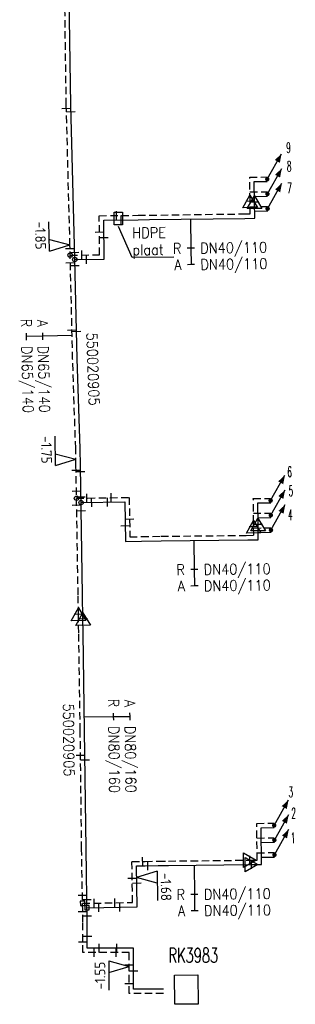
# Model space of a CAD drawing. Header units: millimetres. Extents: x 0 to 118212815, y 0 to 488348790.
# Tile 110 of 143: x 117812635 to 117836214, y 486414765 to 486498998. Entities that reach past the tile are written whole.
import ezdxf
from ezdxf.enums import TextEntityAlignment as Align

# ---------------------------------------------------------------- set-up
doc = ezdxf.new("R2010")
doc.units = ezdxf.units.MM
doc.header["$LTSCALE"] = 200
doc.linetypes.add('HIDDEN2', pattern=[4.7625, 3.175, -1.5875])
for name, color, linetype in [('WW-C-KAST', 7, 'Continuous'), ('WW-C-mof', 7, 'Continuous'), ('WW-C-stijgstrang', 7, 'Continuous'), ('WW-C-tstuk', 7, 'Continuous'), ('WW-C-VERLOOP', 7, 'Continuous'), ('WW-I-diam', 7, 'Continuous'), ('WW-I-info', 7, 'Continuous'), ('WW-I-NAP', 7, 'Continuous'), ('WW-L-aanvoer', 3, 'Continuous'), ('WW-L-retour', 3, 'HIDDEN2')]:
    doc.layers.add(name, color=color, linetype=linetype)
doc.styles.add('DIN17', font='ROMANS.SHX', dxfattribs={"width": 0.9})
doc.styles.add('ISOCP', font='ISOCP.SHX')

# ---------------------------------------------------------------- blocks, each defined once
blk = doc.blocks.new('LR-mof')
at = {"color": 0, "linetype": 'ByBlock', "lineweight": -2}
blk.add_line((0, -0.75), (0, 0.75), dxfattribs=at)
blk = doc.blocks.new('LR-VERL')
at = {"color": 0, "linetype": 'ByBlock', "lineweight": -2}
blk.add_lwpolyline([(1.08, 0), (-1.08, -1.25), (-1.08, 1.25)], close=True, dxfattribs=at)
blk = doc.blocks.new('LR-tso')
blk.add_lwpolyline([(-0.375, -0.375), (0.375, -0.375), (0.375, 0.375), (-0.375, 0.375)], close=True)
blk = doc.blocks.new('LR-DIAB2')
at = {"color": 0, "linetype": 'Continuous', "lineweight": -3}
blk.add_line((0, 5), (0, 7.8), dxfattribs=at)
at = {"color": 0, "lineweight": -3}
blk.add_line((0, 0), (0, 5), dxfattribs=at)
for points in [[(0.61, 7.8), (0, 7.8), (-0.61, 7.8)], [(0.61, 5), (0, 5), (-0.61, 5)]]:
    blk.add_lwpolyline(points, dxfattribs=at)
at = {"color": 1, "lineweight": -3, "style": 'DIN17', "width": 0.9}
for tag, p in [('*1', (-1.61, 7.8)), ('*2', (-1.61, 5.02))]:
    blk.add_attdef(tag, text='', height=1.8, dxfattribs=at).set_placement(p, align=Align.MIDDLE_RIGHT)
for tag, p in [('*11', (1.61, 7.8)), ('*12', (1.61, 5))]:
    blk.add_attdef(tag, text='', height=1.8, dxfattribs=at).set_placement(p, align=Align.MIDDLE_LEFT)
blk = doc.blocks.new('nap2')
at = {"color": 0, "linetype": 'Continuous', "lineweight": -3}
for p, q in [((1, 3.5), (-4, 3.5)), ((-1, 3.5), (0, 0)), ((1, 3.5), (0, 0))]:
    blk.add_line(p, q, dxfattribs=at)
at = {"color": 0, "linetype": 'Continuous', "lineweight": -3, "style": 'ISOCP'}
for tag, p in [('*1', (-1.5, 5)), ('*2', (-4, 1.5))]:
    blk.add_attdef(tag, text='', height=1.8, dxfattribs=at).set_placement(p, align=Align.MIDDLE)
blk = doc.blocks.new('nap1')
at = {"color": 0, "linetype": 'Continuous', "lineweight": -3}
for p, q in [((-1, 3.5), (0, 0)), ((-1, 3.5), (4, 3.5)), ((1, 3.5), (0, 0))]:
    blk.add_line(p, q, dxfattribs=at)
at = {"color": 0, "linetype": 'Continuous', "lineweight": -3, "style": 'ISOCP'}
for tag, p in [('*1', (1.7, 5)), ('*2', (4, 1.5))]:
    blk.add_attdef(tag, text='', height=1.8, dxfattribs=at).set_placement(p, align=Align.MIDDLE)
blk = doc.blocks.new('LR-tsb')
blk.add_circle((0, 0), 0.375)
blk = doc.blocks.new('LR-DIAO2')
at = {"color": 0, "lineweight": -3}
blk.add_line((0, 0), (0, -5), dxfattribs=at)
at = {"color": 0, "linetype": 'Continuous', "lineweight": -3}
blk.add_line((0, -5), (0, -7.8), dxfattribs=at)
at = {"color": 0, "lineweight": -3}
for points in [[(0.61, -5), (0, -5), (-0.61, -5)], [(0.61, -7.8), (0, -7.8), (-0.61, -7.8)]]:
    blk.add_lwpolyline(points, dxfattribs=at)
at = {"color": 1, "lineweight": -3, "style": 'DIN17', "width": 0.9}
for tag, p in [('*1', (-1.61, -5)), ('*2', (-1.61, -7.78))]:
    blk.add_attdef(tag, text='', height=1.8, dxfattribs=at).set_placement(p, align=Align.MIDDLE_RIGHT)
for tag, p in [('*11', (1.61, -5)), ('*12', (1.61, -7.8))]:
    blk.add_attdef(tag, text='', height=1.8, dxfattribs=at).set_placement(p, align=Align.MIDDLE_LEFT)
blk = doc.blocks.new('LR-kast')
at = {"color": 0, "linetype": 'ByBlock', "lineweight": -3}
blk.add_lwpolyline([(-2.5, 2), (2.5, 2), (2.5, -2), (-2.5, -2)], close=True, dxfattribs=at)
at = {"color": 7, "linetype": 'ByBlock', "lineweight": -3, "style": 'DIN17', "width": 0.7}
for tag, p in [('*1', (0, 5)), ('*2', (0, -5))]:
    blk.add_attdef(tag, text='', height=2.5, dxfattribs=at).set_placement(p, align=Align.MIDDLE)
at = {"color": 0, "linetype": 'ByBlock', "lineweight": -2, "style": 'DIN17', "width": 0.3, "flags": 1}
for tag, p in [('OCODE', (5, 1.25)), ('NCODE', (10, 1.25)), ('BC', (15, 1.25)), ('RK', (20, 1.25)), ('ST', (5, -1.25)), ('VCODE', (10, -1.25)), ('NIVO', (15, -1.25)), ('IMM', (20, -1.25))]:
    blk.add_attdef(tag, text='', height=1.8, dxfattribs=at).set_placement(p, align=Align.MIDDLE)
blk = doc.blocks.new('LR-styg')
at = {"color": 0, "lineweight": -3}
blk.add_line((0, 0), (2.5, 4.33), dxfattribs=at)
at = {"color": 0, "lineweight": -3, "const_width": 0.375}
blk.add_lwpolyline([(-0.19, 0, 1), (0.19, 0, 1)], format="xyb", close=True, dxfattribs=at)
at = {"color": 0, "lineweight": -3}
blk.add_solid([(2.5, 4.33), (1.32, 3.28), (2.18, 2.78)], dxfattribs=at)
at = {"color": 7, "linetype": 'ByBlock', "lineweight": -2, "style": 'DIN17', "width": 0.5}
blk.add_attdef('*1', text='', height=1.8, dxfattribs=at).set_placement((0, -2.5), align=Align.MIDDLE)
blk = doc.blocks.new('LR-hyp')
at = {"color": 7, "linetype": 'ByBlock', "lineweight": -3, "style": 'DIN17', "width": 0.9}
blk.add_attdef('*1', text='', height=1.8, dxfattribs=at).set_placement((0, 0), align=Align.MIDDLE)
at = {"color": 7, "linetype": 'ByBlock', "lineweight": -2, "style": 'DIN17', "width": 0.9, "flags": 1}
blk.add_attdef('*2', text='', height=1.8, dxfattribs=at).set_placement((0, -5), align=Align.MIDDLE)

msp = doc.modelspace()

# ---------------------------------------------------------------- linework, layer by layer
at = {"layer": 'WW-I-info'}
for p, q in [((117820728, 486482546), (117821428, 486482546)), ((117820728, 486481446), (117820728, 486482546)), ((117821428, 486482546), (117821428, 486481446)), ((117821428, 486481446), (117820728, 486481446)), ((117822252, 486478656), (117821080, 486481320)), ((117825809, 486478694), (117822252, 486478656))]:
    msp.add_line(p, q, dxfattribs=at)
at = {"layer": 'WW-L-aanvoer'}
for p, q in [((117817002, 486491675), (117816831, 486503563)), ((117817315, 486479692), (117817002, 486491675)), ((117832702, 486485147), (117833820, 486485162)), ((117832725, 486483478), (117832702, 486485147)), ((117832719, 486483885), (117833836, 486483900)), ((117832726, 486483380), (117832725, 486483478)), ((117832744, 486482016), (117832726, 486483380)), ((117832736, 486482625), (117833850, 486482640)), ((117819825, 486481853), (117822777, 486481885)), ((117819861, 486478508), (117819825, 486481853)), ((117822777, 486481885), (117823751, 486481895)), ((117823751, 486481895), (117831909, 486482004)), ((117831909, 486482004), (117832744, 486482016)), ((117817546, 486469974), (117817315, 486479692)), ((117817344, 486478481), (117819861, 486478508)), ((117817806, 486462317), (117817546, 486469974)), ((117817831, 486460830), (117817806, 486462317)), ((117818015, 486449790), (117817831, 486460830)), ((117817884, 486457683), (117821630, 486457745)), ((117821630, 486457745), (117821686, 486454371)), ((117833006, 486457653), (117834107, 486457665)), ((117833024, 486455994), (117833006, 486457653)), ((117833020, 486456396), (117834119, 486456409)), ((117833026, 486455808), (117833024, 486455994)), ((117833040, 486454513), (117833026, 486455808)), ((117833034, 486455135), (117834135, 486455147)), ((117821686, 486454371), (117823061, 486454394)), ((117823061, 486454394), (117824749, 486454422)), ((117824749, 486454422), (117832139, 486454503)), ((117832139, 486454503), (117833040, 486454513)), ((117818049, 486447729), (117818015, 486449790)), ((117818069, 486446520), (117818049, 486447729)), ((117818193, 486438186), (117818069, 486446520)), ((117818313, 486428064), (117818193, 486438186)), ((117833300, 486429870), (117834411, 486429882)), ((117833335, 486426727), (117833300, 486429870)), ((117833314, 486428613), (117834423, 486428625)), ((117818420, 486421796), (117818313, 486428064)), ((117833328, 486427354), (117834435, 486427366)), ((117822625, 486426599), (117823363, 486426611)), ((117822684, 486423102), (117822625, 486426599)), ((117823363, 486426611), (117824474, 486426630)), ((117824474, 486426630), (117825359, 486426640)), ((117825359, 486426640), (117832471, 486426717)), ((117832471, 486426717), (117833335, 486426727)), ((117818399, 486423030), (117822684, 486423102)), ((117818421, 486419569), (117818420, 486421796)), ((117822380, 486419571), (117818421, 486419569)), ((117822381, 486416071), (117822380, 486419571)), ((117824931, 486416072), (117822381, 486416071))]:
    msp.add_line(p, q, dxfattribs=at)
at = {"layer": 'WW-L-retour'}
for p, q in [((117816622, 486491667), (117816451, 486503559)), ((117816936, 486479683), (117816622, 486491667)), ((117832317, 486485522), (117833815, 486485542)), ((117832344, 486483519), (117832317, 486485522)), ((117832334, 486484260), (117833831, 486484280)), ((117832345, 486483457), (117832344, 486483519)), ((117832359, 486482391), (117832345, 486483457)), ((117832351, 486483000), (117833845, 486483020)), ((117819441, 486482229), (117822773, 486482265)), ((117819477, 486478884), (117819441, 486482229)), ((117822773, 486482265), (117823746, 486482275)), ((117823746, 486482275), (117831738, 486482382)), ((117831738, 486482382), (117832359, 486482391)), ((117817166, 486469963), (117816936, 486479683)), ((117816955, 486478857), (117819477, 486478884)), ((117817426, 486462307), (117817166, 486469963)), ((117817450, 486460888), (117817426, 486462307)), ((117817635, 486449784), (117817450, 486460888)), ((117817497, 486458056), (117822004, 486458131)), ((117822004, 486458131), (117822060, 486454758)), ((117832622, 486458029), (117834103, 486458045)), ((117832644, 486455976), (117832622, 486458029)), ((117832636, 486456772), (117834115, 486456788)), ((117832648, 486455622), (117832644, 486455976)), ((117832656, 486454889), (117832648, 486455622)), ((117832649, 486455511), (117834131, 486455527)), ((117822060, 486454758), (117823057, 486454774)), ((117823057, 486454774), (117824738, 486454802)), ((117824738, 486454802), (117832000, 486454882)), ((117832000, 486454882), (117832656, 486454889)), ((117817663, 486448130), (117817635, 486449784)), ((117817690, 486446514), (117817663, 486448130)), ((117817813, 486438181), (117817690, 486446514)), ((117817933, 486428059), (117817813, 486438181)), ((117832916, 486430246), (117834407, 486430262)), ((117832951, 486427103), (117832916, 486430246)), ((117832930, 486428989), (117834419, 486429005)), ((117818040, 486421792), (117817933, 486428059)), ((117832944, 486427730), (117834431, 486427746)), ((117822239, 486426973), (117823359, 486426991)), ((117822297, 486423475), (117822239, 486426973)), ((117823359, 486426991), (117824461, 486427010)), ((117824461, 486427010), (117825356, 486427020)), ((117825356, 486427020), (117832321, 486427096)), ((117832321, 486427096), (117832951, 486427103)), ((117818012, 486423404), (117822297, 486423475)), ((117818041, 486419189), (117818040, 486421792)), ((117822000, 486419191), (117818041, 486419189)), ((117822001, 486415691), (117822000, 486419191)), ((117824931, 486415692), (117822001, 486415691))]:
    msp.add_line(p, q, dxfattribs=at)

# ---------------------------------------------------------------- block references
at = {"layer": 'WW-C-KAST', "linetype": 'Continuous'}
ref = msp.add_blockref('LR-kast', (117826901, 486416026), dxfattribs=dict(at, xscale=499.9999999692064, yscale=499.9999999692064, zscale=499.9999999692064, rotation=270.6117920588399))
ref.add_attrib('*1', 'RK3983', dxfattribs={"layer": '0', "color": 7, "linetype": 'ByBlock', "lineweight": -3, "height": 1250, "rotation": 0.02095, "style": 'DIN17', "width": 0.65}).set_placement((117827488, 486418958), align=Align.MIDDLE)
at = {"layer": 'WW-C-mof', "linetype": 'Continuous'}
for p, xscale, yscale, zscale, rotation in [((117816628, 486491424), 500, 500, 500, 271.5001999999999), ((117817016, 486491139), 500, 500, 500, 271.5001999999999), ((117820919, 486482245), 500.0000000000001, 500.0000000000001, 500.0000000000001, 0.6126000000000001), ((117821320, 486481869), 500.0000000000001, 500.0000000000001, 500.0000000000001, 0.6126000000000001), ((117819456, 486480835), 500.0000000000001, 500.0000000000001, 500.0000000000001, 270.6126), ((117819841, 486480356), 500.0000000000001, 500.0000000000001, 500.0000000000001, 270.6126), ((117816942, 486479421), 500.0000000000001, 500.0000000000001, 500.0000000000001, 271.3592), ((117817951, 486478867), 500.0000000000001, 500.0000000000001, 500.0000000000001, 0.6126000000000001), ((117817329, 486479102), 500.0000000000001, 500.0000000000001, 500.0000000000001, 271.3592), ((117818353, 486478492), 500.0000000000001, 500.0000000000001, 500.0000000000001, 0.6126000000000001), ((117816971, 486478210), 500.0000000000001, 500.0000000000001, 500.0000000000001, 271.3592), ((117817356, 486477973), 500.0000000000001, 500.0000000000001, 500.0000000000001, 271.3592), ((117817107, 486472453), 500.0000000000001, 500.0000000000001, 500.0000000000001, 271.3592), ((117817490, 486472345), 500.0000000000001, 500.0000000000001, 500.0000000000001, 271.3592), ((117817457, 486460458), 500, 500, 500, 270.9546), ((117817839, 486460341), 500, 500, 500, 270.9546), ((117820150, 486457720), 499.9999999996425, 499.9999999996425, 499.9999999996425, 0.9546000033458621), ((117820456, 486458106), 499.9999999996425, 499.9999999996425, 499.9999999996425, 0.9546000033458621), ((117821664, 486455707), 500.000000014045, 500, 500, 270.9545999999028), ((117822035, 486456280), 500.000000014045, 500, 500, 270.9545999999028), ((117817838, 486436082), 500.0000000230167, 500, 500, 270.6803999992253), ((117818222, 486435682), 500.0000000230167, 500, 500, 270.6803999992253), ((117823154, 486426988), 499.9999999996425, 499.9999999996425, 499.9999999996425, 0.9546000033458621), ((117823593, 486426615), 499.9999999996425, 499.9999999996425, 499.9999999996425, 0.9546000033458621), ((117822263, 486425550), 500.000000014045, 500, 500, 270.9545999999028), ((117822650, 486425144), 500.000000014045, 500, 500, 270.9545999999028), ((117820770, 486423450), 499.9999999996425, 499.9999999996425, 499.9999999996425, 0.9546000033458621), ((117821208, 486423077), 499.9999999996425, 499.9999999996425, 499.9999999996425, 0.9546000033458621), ((117818420, 486420593), 500.0000000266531, 500, 500, 270.0209999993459), ((117818040, 486420121), 500.0000000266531, 500, 500, 270.0209999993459), ((117819019, 486419190), 499.9999999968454, 499.9999999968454, 499.9999999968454, 0.02099999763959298), ((117819438, 486419570), 499.9999999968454, 499.9999999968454, 499.9999999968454, 0.02099999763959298), ((117820876, 486419190), 499.9999999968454, 499.9999999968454, 499.9999999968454, 0.02099999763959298), ((117820957, 486419570), 499.9999999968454, 499.9999999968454, 499.9999999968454, 0.02099999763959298), ((117822001, 486418151), 500.0000000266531, 500, 500, 270.0209999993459), ((117822381, 486417623), 500.0000000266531, 500, 500, 270.0209999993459), ((117822001, 486416554), 500.0000000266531, 500, 500, 270.0209999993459)]:
    msp.add_blockref('LR-mof', p, dxfattribs=dict(at, xscale=xscale, yscale=yscale, zscale=zscale, rotation=rotation))
at = {"layer": 'WW-C-mof'}
for p, xscale, yscale, zscale, rotation in [((117832345, 486483457), 500, 500, 500, 90.76669999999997), ((117832726, 486483380), 500, 500, 500, 90.76669999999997), ((117817487, 486458684), 499.9999999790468, 500, 500, 270.9545620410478), ((117817875, 486458183), 499.9999999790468, 500, 500, 270.9545620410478), ((117818384, 486458071), 499.9999999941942, 499.9999999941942, 499.9999999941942, 0.9545620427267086), ((117818791, 486457698), 499.9999999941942, 499.9999999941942, 499.9999999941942, 0.9545620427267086), ((117817507, 486457482), 499.9999999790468, 500, 500, 270.9545620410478), ((117817895, 486456997), 499.9999999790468, 500, 500, 270.9545620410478), ((117832648, 486455622), 500, 500, 500, 90.62699999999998), ((117833026, 486455808), 500, 500, 500, 90.62699999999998), ((117817663, 486448130), 500.0000000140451, 500, 500, 90.95459999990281), ((117818049, 486447729), 500.0000000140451, 500, 500, 90.95459999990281), ((117832321, 486427096), 500, 500, 500, 0.6270000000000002), ((117832471, 486426717), 500, 500, 500, 0.6270000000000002), ((117818000, 486424104), 500.0000000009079, 500.0000000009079, 500.0000000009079, 270.9775710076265), ((117818387, 486423730), 500.0000000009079, 500.0000000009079, 500.0000000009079, 270.9775710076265), ((117819012, 486423420), 499.9999999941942, 499.9999999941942, 499.9999999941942, 0.9545620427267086), ((117818024, 486422704), 500.0000000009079, 500.0000000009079, 500.0000000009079, 270.9775710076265), ((117819399, 486423047), 499.9999999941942, 499.9999999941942, 499.9999999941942, 0.9545620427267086), ((117818411, 486422330), 500.0000000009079, 500.0000000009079, 500.0000000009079, 270.9775710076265)]:
    msp.add_blockref('LR-mof', p, dxfattribs=dict(at, xscale=xscale, yscale=yscale, zscale=zscale, rotation=rotation))
at = {"layer": 'WW-C-stijgstrang', "linetype": 'Continuous'}
ref = msp.add_blockref('LR-styg', (117833817, 486485352), dxfattribs=dict(at, xscale=500, yscale=500, zscale=500, rotation=0.6269741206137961))
ref.add_attrib('*1', '9', dxfattribs={"layer": '0', "color": 1, "linetype": 'ByBlock', "lineweight": -2, "height": 900, "rotation": 0.62697, "style": 'DIN17', "width": 0.5}).set_placement((117835633, 486488050), align=Align.MIDDLE)
ref = msp.add_blockref('LR-styg', (117833833, 486484090), dxfattribs=dict(at, xscale=500, yscale=500, zscale=500, rotation=0.6269741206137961))
ref.add_attrib('*1', '8', dxfattribs={"layer": '0', "color": 1, "linetype": 'ByBlock', "lineweight": -2, "height": 900, "rotation": 0.62697, "style": 'DIN17', "width": 0.5}).set_placement((117835687, 486486448), align=Align.MIDDLE)
ref = msp.add_blockref('LR-styg', (117833847, 486482830), dxfattribs=dict(at, xscale=500, yscale=500, zscale=500, rotation=0.6269741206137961))
ref.add_attrib('*1', '7', dxfattribs={"layer": '0', "color": 1, "linetype": 'ByBlock', "lineweight": -2, "height": 900, "rotation": 0.62697, "style": 'DIN17', "width": 0.5}).set_placement((117835716, 486484600), align=Align.MIDDLE)
ref = msp.add_blockref('LR-styg', (117834105, 486457855), dxfattribs=dict(at, xscale=500, yscale=500, zscale=500, rotation=0.6269741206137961))
ref.add_attrib('*1', '6', dxfattribs={"layer": '0', "color": 1, "linetype": 'ByBlock', "lineweight": -2, "height": 900, "rotation": 0.62697, "style": 'DIN17', "width": 0.5}).set_placement((117835728, 486460321), align=Align.MIDDLE)
ref = msp.add_blockref('LR-styg', (117834117, 486456599), dxfattribs=dict(at, xscale=500, yscale=500, zscale=500, rotation=0.6269741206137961))
ref.add_attrib('*1', '5', dxfattribs={"layer": '0', "color": 1, "linetype": 'ByBlock', "lineweight": -2, "height": 900, "rotation": 0.62697, "style": 'DIN17', "width": 0.5}).set_placement((117835835, 486458686), align=Align.MIDDLE)
ref = msp.add_blockref('LR-styg', (117834133, 486455337), dxfattribs=dict(at, xscale=500, yscale=500, zscale=500, rotation=0.6269741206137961))
ref.add_attrib('*1', '4', dxfattribs={"layer": '0', "color": 1, "linetype": 'ByBlock', "lineweight": -2, "height": 900, "rotation": 0.62697, "style": 'DIN17', "width": 0.5}).set_placement((117835781, 486456636), align=Align.MIDDLE)
ref = msp.add_blockref('LR-styg', (117834409, 486430072), dxfattribs=dict(at, xscale=500, yscale=500, zscale=500, rotation=0.6269741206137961))
ref.add_attrib('*1', '3', dxfattribs={"layer": '0', "color": 1, "linetype": 'ByBlock', "lineweight": -2, "height": 900, "rotation": 0.62697, "style": 'DIN17', "width": 0.5}).set_placement((117835831, 486432931), align=Align.MIDDLE)
ref = msp.add_blockref('LR-styg', (117834421, 486428815), dxfattribs=dict(at, xscale=500, yscale=500, zscale=500, rotation=0.6269741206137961))
ref.add_attrib('*1', '2', dxfattribs={"layer": '0', "color": 1, "linetype": 'ByBlock', "lineweight": -2, "height": 900, "rotation": 0.62697, "style": 'DIN17', "width": 0.5}).set_placement((117836071, 486431118), align=Align.MIDDLE)
ref = msp.add_blockref('LR-styg', (117834433, 486427556), dxfattribs=dict(at, xscale=500, yscale=500, zscale=500, rotation=0.6269741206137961))
ref.add_attrib('*1', '1', dxfattribs={"layer": '0', "color": 1, "linetype": 'ByBlock', "lineweight": -2, "height": 900, "rotation": 0.62697, "style": 'DIN17', "width": 0.5}).set_placement((117836028, 486429002), align=Align.MIDDLE)
at = {"layer": 'WW-C-tstuk', "linetype": 'Continuous'}
for name, p, xscale, yscale, zscale, rotation in [('LR-tsb', (117816955, 486478857), 500.0000000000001, 500.0000000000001, 500.0000000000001, 0.6126000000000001), ('LR-tsb', (117817344, 486478481), 500.0000000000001, 500.0000000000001, 500.0000000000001, 0.6126000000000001), ('LR-tsb', (117817497, 486458056), 500, 500, 500, 0.9545999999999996), ('LR-tsb', (117817884, 486457683), 500, 500, 500, 0.9545999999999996), ('LR-tso', (117818012, 486423404), 500.0000000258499, 500, 500, 90.97759999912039), ('LR-tso', (117818399, 486423030), 500.0000000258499, 500, 500, 90.97759999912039)]:
    msp.add_blockref(name, p, dxfattribs=dict(at, xscale=xscale, yscale=yscale, zscale=zscale, rotation=rotation))
at = {"layer": 'WW-C-VERLOOP', "linetype": 'Continuous', "yscale": 500, "zscale": 500}
for p, xscale, rotation in [((117832345, 486483457), 500, 90.76669999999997), ((117832726, 486483380), 500, 90.76669999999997), ((117832648, 486455622), 500, 90.62699999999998), ((117833026, 486455808), 500, 90.62699999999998), ((117817663, 486448130), 500.0000000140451, 90.95459999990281), ((117818049, 486447729), 500.0000000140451, 90.95459999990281), ((117832321, 486427096), 500, 0.6270000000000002), ((117832471, 486426717), 500, 0.6270000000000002)]:
    msp.add_blockref('LR-VERL', p, dxfattribs=dict(at, xscale=xscale, rotation=rotation))
at = {"layer": 'WW-I-diam', "linetype": 'Continuous'}
for name, p, xscale, yscale, zscale, rotation, values in [('LR-DIAO2', (117827241, 486481942), 499.9999999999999, 499.9999999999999, 499.9999999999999, 0.7667332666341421, {'*1': 'R', '*11': 'DN40/110', '*2': 'A', '*12': 'DN40/110'}), ('LR-DIAO2', (117817118, 486471977), 500, 500, 500, 271.3591938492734, {'*1': 'A', '*11': 'DN65/140', '*2': 'R', '*12': 'DN65/140'}), ('LR-DIAO2', (117827542, 486454453), 499.9999999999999, 499.9999999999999, 499.9999999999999, 0.6268426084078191, {'*1': 'R', '*11': 'DN40/110', '*2': 'A', '*12': 'DN40/110'}), ('LR-DIAB2', (117818175, 486439346), 499.9999999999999, 499.9999999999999, 499.9999999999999, 270.6803732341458, {'*1': 'A', '*11': 'DN80/160', '*2': 'R', '*12': 'DN80/160'}), ('LR-DIAO2', (117827556, 486426664), 500, 500, 500, 0.6268131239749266, {'*1': 'R', '*11': 'DN40/110', '*2': 'A', '*12': 'DN40/110'})]:
    msp.add_blockref(name, p, dxfattribs=dict(at, xscale=xscale, yscale=yscale, zscale=zscale, rotation=rotation)).add_auto_attribs(values)
at = {"layer": 'WW-I-info', "linetype": 'Continuous', "xscale": 500, "yscale": 500, "zscale": 500}
for p, rotation in [((117818910, 486469112), 271.9466324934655), ((117816832, 486437379), 270.6055266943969)]:
    msp.add_blockref('LR-hyp', p, dxfattribs=dict(at, rotation=rotation)).add_auto_attribs({'*1': '550020905'})
at = {"layer": 'WW-I-NAP', "linetype": 'Continuous'}
ref = msp.add_blockref('nap1', (117816934, 486479747), dxfattribs=dict(at, xscale=500, yscale=500, zscale=500, rotation=91.50018954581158))
ref.add_attrib('*1', '-1.85', dxfattribs={"layer": '0', "color": 1, "linetype": 'Continuous', "lineweight": -3, "height": 900, "rotation": 271.50019, "style": 'ISOCP'}).set_placement((117814412, 486480531), align=Align.MIDDLE)
ref = msp.add_blockref('nap1', (117817442, 486461390), dxfattribs=dict(at, xscale=500.0000000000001, yscale=500.0000000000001, zscale=500.0000000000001, rotation=90.95456204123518))
ref.add_attrib('*1', '-1.75', dxfattribs={"layer": '0', "color": 1, "linetype": 'Continuous', "lineweight": -3, "height": 900, "rotation": 270.95456, "style": 'ISOCP'}).set_placement((117814928, 486462199), align=Align.MIDDLE)
ref = msp.add_blockref('nap1', (117822642, 486425613), dxfattribs=dict(at, xscale=500.0000000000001, yscale=500.0000000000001, zscale=500.0000000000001, rotation=270.9545620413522))
ref.add_attrib('*1', '-1.68', dxfattribs={"layer": '0', "color": 1, "linetype": 'Continuous', "lineweight": -3, "height": 900, "rotation": 270.95456, "style": 'ISOCP'}).set_placement((117825156, 486424805), align=Align.MIDDLE)
ref = msp.add_blockref('nap2', (117822001, 486417989), dxfattribs=dict(at, xscale=500, yscale=500, zscale=500, rotation=90.43916098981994))
ref.add_attrib('*1', '-1.55', dxfattribs={"layer": '0', "color": 1, "linetype": 'Continuous', "lineweight": -3, "height": 900, "rotation": 90.43916, "style": 'ISOCP'}).set_placement((117819506, 486417220), align=Align.MIDDLE)

# ---------------------------------------------------------------- texts
at = {"layer": 'WW-I-info', "style": 'DIN17', "width": 0.9}
for s, p in [('HDPE', (117822274, 486480309)), ('plaat', (117822283, 486478852))]:
    msp.add_text(s, height=900, rotation=0.61261, dxfattribs=at).set_placement(p)

doc.saveas('drawing.dxf')
